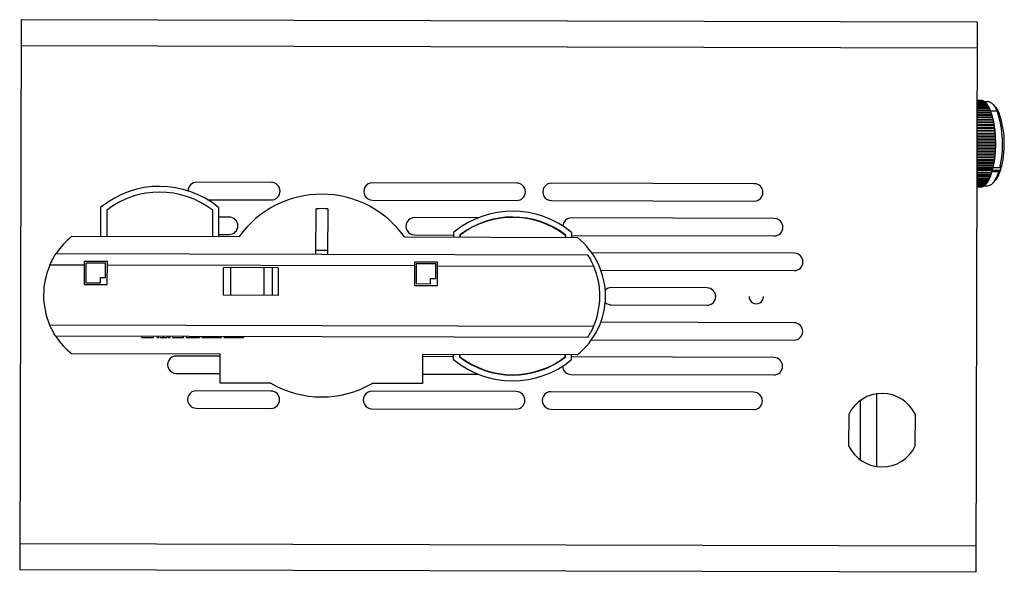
# Model space of a CAD drawing. Header units: millimetres. Extents: x 17 to 325, y -264 to -131.
# Tile 2 of 2: x 155 to 325, y -246 to -150. Entities that reach past the tile are written whole.
import ezdxf

# ---------------------------------------------------------------- set-up
doc = ezdxf.new("R2010")
doc.units = ezdxf.units.MM

msp = doc.modelspace()

# ---------------------------------------------------------------- linework, layer by layer
at = {"color": 7, "linetype": 'Continuous', "lineweight": 25}
for p, q in [((155.47, -150.14), (155.24, -245.14)), ((320.47, -150.54), (155.47, -150.14)), ((320.47, -150.54), (320.24, -245.54)), ((320.46, -155.04), (155.46, -154.64)), ((320.44, -164.09), (321.13, -164.1)), ((321.2, -164.1), (320.44, -164.1)), ((320.44, -164.11), (321.31, -164.11)), ((321.38, -164.13), (320.44, -164.13)), ((320.44, -164.16), (321.49, -164.16)), ((321.56, -164.19), (320.44, -164.19)), ((320.44, -164.25), (321.66, -164.25)), ((321.73, -164.3), (320.44, -164.29)), ((320.44, -164.37), (321.84, -164.37)), ((321.9, -164.43), (320.44, -164.43)), ((320.44, -164.53), (322, -164.53)), ((322.07, -164.6), (320.44, -164.6)), ((320.44, -164.72), (322.17, -164.72)), ((322.23, -164.81), (320.44, -164.81)), ((321.13, -164.1), (321.13, -164.1)), ((321.32, -164.13), (321.31, -164.11)), ((321.5, -164.19), (321.49, -164.16)), ((321.67, -164.3), (321.66, -164.25)), ((322.37, -164.3), (321.74, -164.3)), ((321.85, -164.43), (321.84, -164.37)), ((322.02, -164.6), (322, -164.53)), ((322.18, -164.81), (322.17, -164.72)), ((323.68, -165.27), (323.27, -164.8)), ((320.44, -164.94), (322.33, -164.95)), ((322.39, -165.05), (320.44, -165.04)), ((320.44, -165.2), (322.48, -165.21)), ((322.54, -165.32), (320.44, -165.31)), ((320.44, -165.49), (322.63, -165.49)), ((322.69, -165.62), (320.44, -165.61)), ((320.44, -165.81), (322.77, -165.81)), ((322.82, -165.95), (320.44, -165.94)), ((320.44, -166.15), (322.9, -166.16)), ((322.95, -166.3), (320.44, -166.3)), ((322.34, -165.05), (322.33, -164.95)), ((322.49, -165.32), (322.48, -165.21)), ((322.64, -165.62), (322.63, -165.49)), ((322.77, -165.95), (322.77, -165.81)), ((322.77, -165.87), (323.91, -165.87)), ((322.9, -166.3), (322.9, -166.16)), ((324.27, -166.27), (323.91, -165.87)), ((320.43, -166.52), (323.03, -166.53)), ((323.02, -166.68), (320.43, -166.67)), ((323.07, -166.69), (320.43, -166.68)), ((320.43, -166.92), (323.14, -166.93)), ((323.13, -167.07), (320.43, -167.07)), ((323.18, -167.09), (320.43, -167.09)), ((320.43, -167.34), (323.24, -167.35)), ((323.23, -167.49), (320.43, -167.48)), ((323.28, -167.52), (320.43, -167.51)), ((320.43, -167.78), (323.34, -167.79)), ((323.33, -167.93), (320.43, -167.92)), ((323.37, -167.97), (320.43, -167.96)), ((323.02, -166.68), (323.03, -166.53)), ((323.07, -166.69), (323.02, -166.68)), ((323.13, -167.07), (323.14, -166.93)), ((323.18, -167.09), (323.13, -167.07)), ((323.23, -167.49), (323.24, -167.35)), ((323.28, -167.52), (323.23, -167.49)), ((323.33, -167.93), (323.34, -167.79)), ((323.37, -167.97), (323.33, -167.93)), ((320.43, -168.24), (323.42, -168.24)), ((323.41, -168.38), (320.43, -168.38)), ((323.45, -168.43), (320.43, -168.42)), ((320.43, -168.71), (323.49, -168.72)), ((323.47, -168.85), (320.43, -168.85)), ((323.52, -168.91), (320.43, -168.9)), ((320.43, -169.2), (323.56, -169.2)), ((323.53, -169.34), (320.43, -169.33)), ((323.58, -169.4), (320.43, -169.4)), ((320.43, -169.7), (323.6, -169.7)), ((323.58, -169.83), (320.43, -169.82)), ((323.62, -169.91), (320.43, -169.9)), ((323.41, -168.38), (323.42, -168.24)), ((323.45, -168.43), (323.41, -168.38)), ((323.47, -168.85), (323.49, -168.72)), ((323.52, -168.91), (323.47, -168.85)), ((323.53, -169.34), (323.56, -169.2)), ((323.58, -169.4), (323.53, -169.34)), ((323.58, -169.83), (323.6, -169.7)), ((323.62, -169.91), (323.58, -169.83)), ((320.42, -170.72), (323.67, -170.73)), ((323.63, -170.84), (320.42, -170.83)), ((323.67, -170.93), (320.42, -170.93)), ((320.42, -171.24), (323.68, -171.24)), ((323.64, -171.35), (320.42, -171.34)), ((323.68, -171.45), (320.42, -171.45)), ((320.43, -170.2), (323.64, -170.21)), ((323.61, -170.33), (320.43, -170.32)), ((323.65, -170.42), (320.43, -170.41)), ((323.61, -170.33), (323.64, -170.21)), ((323.65, -170.42), (323.61, -170.33)), ((323.63, -170.84), (323.67, -170.73)), ((323.67, -170.93), (323.63, -170.84)), ((323.64, -171.35), (323.68, -171.24)), ((323.68, -171.45), (323.64, -171.35)), ((320.42, -171.76), (323.68, -171.76)), ((323.64, -171.86), (320.42, -171.86)), ((323.67, -171.97), (320.42, -171.97)), ((320.42, -172.28), (323.67, -172.28)), ((323.63, -172.38), (320.42, -172.37)), ((323.66, -172.49), (320.42, -172.48)), ((320.42, -172.79), (323.64, -172.8)), ((323.6, -172.88), (320.42, -172.88)), ((323.63, -173), (320.42, -173)), ((320.42, -173.3), (323.6, -173.31)), ((323.56, -173.38), (323.6, -173.31)), ((323.6, -172.88), (323.64, -172.8)), ((323.63, -173), (323.6, -172.88)), ((323.63, -172.38), (323.67, -172.28)), ((323.66, -172.49), (323.63, -172.38)), ((323.64, -171.86), (323.68, -171.76)), ((323.67, -171.97), (323.64, -171.86)), ((320.41, -174.77), (323.42, -174.77)), ((323.37, -174.82), (320.41, -174.81)), ((323.39, -174.96), (320.41, -174.95)), ((323.56, -173.38), (320.42, -173.38)), ((323.58, -173.51), (320.42, -173.5)), ((320.42, -173.8), (323.55, -173.81)), ((323.51, -173.88), (320.42, -173.87)), ((323.53, -174.01), (320.42, -174)), ((320.42, -174.29), (323.49, -174.3)), ((323.45, -174.36), (320.42, -174.35)), ((323.47, -174.49), (320.42, -174.48)), ((323.37, -174.82), (323.42, -174.77)), ((323.39, -174.96), (323.37, -174.82)), ((323.45, -174.36), (323.49, -174.3)), ((323.47, -174.49), (323.45, -174.36)), ((323.51, -173.88), (323.55, -173.81)), ((323.53, -174.01), (323.51, -173.88)), ((323.58, -173.51), (323.56, -173.38)), ((320.41, -175.23), (323.34, -175.24)), ((323.29, -175.27), (320.41, -175.27)), ((323.3, -175.42), (320.41, -175.41)), ((320.41, -175.67), (323.24, -175.68)), ((323.19, -175.7), (320.41, -175.7)), ((323.2, -175.85), (320.41, -175.84)), ((320.41, -175.86), (323.2, -175.86)), ((320.41, -176.13), (324.43, -176.14)), ((323.03, -176.49), (320.41, -176.48)), ((320.41, -176.49), (323.02, -176.5)), ((322.97, -176.51), (320.41, -176.5)), ((322.97, -176.65), (320.41, -176.65)), ((322.97, -176.36), (324.2, -176.37)), ((323.03, -176.49), (322.97, -176.36)), ((322.97, -176.51), (323.02, -176.5)), ((322.97, -176.65), (322.97, -176.51)), ((323.02, -176.5), (323.03, -176.49)), ((323.19, -175.7), (323.24, -175.68)), ((323.2, -175.85), (323.19, -175.7)), ((324.37, -175.74), (323.19, -175.74)), ((323.2, -175.86), (323.2, -175.85)), ((323.29, -175.27), (323.34, -175.24)), ((323.3, -175.42), (323.29, -175.27)), ((324.61, -175.51), (324.37, -175.74)), ((324.6, -175.51), (324.43, -176.14)), ((324.43, -176.14), (324.43, -176.15)), ((324.43, -176.15), (324.43, -176.15)), ((324.48, -175.94), (324.53, -176.06)), ((324.7, -175.43), (324.61, -175.51)), ((198.69, -178.24), (185.8, -178.21)), ((241.01, -178.35), (216.12, -178.29)), ((282.01, -178.45), (247.01, -178.36)), ((320.41, -176.87), (322.9, -176.88)), ((322.85, -177.02), (320.41, -177.01)), ((320.41, -177.22), (322.77, -177.23)), ((322.71, -177.36), (320.41, -177.35)), ((320.41, -177.54), (322.63, -177.55)), ((322.57, -177.67), (320.41, -177.67)), ((320.41, -177.84), (322.48, -177.84)), ((322.42, -177.95), (320.41, -177.95)), ((320.41, -178.1), (322.33, -178.1)), ((322.26, -178.2), (320.41, -178.2)), ((320.41, -178.33), (322.17, -178.34)), ((322.1, -178.42), (322.11, -178.34)), ((322.26, -178.2), (322.27, -178.1)), ((322.42, -177.95), (322.43, -177.84)), ((322.57, -177.67), (322.58, -177.55)), ((322.71, -177.36), (322.72, -177.23)), ((322.85, -177.02), (322.85, -176.88)), ((323.24, -178.3), (323.65, -177.84)), ((321.93, -178.6), (320.4, -178.6)), ((320.4, -178.69), (321.83, -178.7)), ((321.76, -178.75), (320.4, -178.75)), ((320.4, -178.82), (321.66, -178.82)), ((321.59, -178.87), (320.4, -178.86)), ((320.4, -178.92), (321.48, -178.92)), ((321.41, -178.95), (320.4, -178.94)), ((320.4, -178.97), (321.31, -178.98)), ((321.24, -178.99), (320.4, -178.99)), ((320.4, -178.99), (321.13, -179)), ((322.1, -178.42), (320.41, -178.41)), ((320.41, -178.53), (322, -178.53)), ((321.24, -178.99), (321.24, -178.98)), ((321.41, -178.95), (321.42, -178.92)), ((321.59, -178.87), (321.6, -178.82)), ((321.7, -178.8), (322.33, -178.8)), ((321.76, -178.75), (321.77, -178.7)), ((321.93, -178.6), (321.94, -178.53)), ((187.66, -181.21), (198.68, -181.24)), ((216.12, -181.29), (241.01, -181.35)), ((247.01, -181.36), (282.01, -181.45)), ((169.26, -187.52), (169.27, -182.52)), ((170.27, -183), (170.26, -187.52)), ((188.56, -187.57), (188.57, -183.05)), ((189.57, -182.57), (189.56, -187.57)), ((206.37, -190.61), (206.39, -182.79)), ((208.39, -182.8), (208.37, -190.62)), ((191.39, -184.22), (189.57, -184.22)), ((234.42, -184.33), (223.39, -184.3)), ((285.46, -184.46), (250.46, -184.37)), ((230.18, -187.67), (230.18, -186.82)), ((250.48, -186.87), (250.48, -187.72)), ((164.26, -187.51), (193.13, -187.58)), ((189.56, -187.22), (191.38, -187.22)), ((221.64, -187.65), (251.48, -187.72)), ((223.38, -187.3), (230.18, -187.32)), ((231.18, -187.3), (231.18, -187.67)), ((231.23, -187.33), (231.23, -187.67)), ((249.43, -187.72), (249.43, -187.37)), ((249.48, -187.72), (249.48, -187.35)), ((250.48, -187.37), (285.45, -187.46)), ((208.38, -189.97), (206.38, -189.96)), ((161.52, -190.5), (253.23, -190.73)), ((166.37, -191.86), (166.36, -195.86)), ((170.37, -191.87), (166.37, -191.86)), ((170.36, -195.87), (170.37, -191.87)), ((223.37, -192), (223.36, -196)), ((227.37, -192.01), (223.37, -192)), ((288.91, -190.46), (253.97, -190.38)), ((166.37, -192.51), (160.43, -192.5)), ((166.67, -192.16), (166.66, -195.56)), ((170.07, -192.17), (166.67, -192.16)), ((170.06, -194.67), (170.07, -192.17)), ((223.37, -192.65), (170.37, -192.52)), ((190.41, -197.72), (190.43, -192.92)), ((199.85, -192.95), (190.43, -192.92)), ((191.61, -192.92), (191.6, -197.72)), ((197.41, -197.74), (197.42, -192.94)), ((198.82, -192.94), (198.81, -197.74)), ((199.85, -192.95), (199.84, -197.75)), ((223.67, -192.3), (223.66, -195.7)), ((227.07, -192.31), (223.67, -192.3)), ((227.06, -194.81), (227.07, -192.31)), ((227.36, -196.01), (227.37, -192.01)), ((254.31, -192.73), (227.37, -192.66)), ((255.54, -193.38), (288.9, -193.46)), ((169.16, -194.67), (170.06, -194.67)), ((169.16, -195.57), (169.16, -194.67)), ((226.16, -194.81), (227.06, -194.81)), ((226.16, -195.71), (226.16, -194.81)), ((166.36, -195.86), (170.36, -195.87)), ((166.66, -195.56), (169.16, -195.57)), ((223.36, -196), (227.36, -196.01)), ((223.66, -195.7), (226.16, -195.71)), ((273.86, -196.43), (257.36, -196.39)), ((199.84, -197.75), (190.41, -197.72)), ((257.35, -199.39), (273.85, -199.43)), ((160.41, -202.8), (254.28, -203.03)), ((288.88, -202.46), (255.51, -202.38)), ((253.2, -205.03), (161.48, -204.8)), ((176.33, -204.99), (176.33, -204.84)), ((176.33, -204.99), (178.31, -204.99)), ((178.31, -204.99), (178.31, -204.84)), ((178.94, -204.99), (178.94, -204.84)), ((178.94, -204.99), (179.25, -204.99)), ((179.25, -204.99), (179.25, -204.84)), ((179.27, -204.99), (179.27, -204.84)), ((180.08, -205), (180.08, -204.85)), ((180.83, -205), (180.83, -204.85)), ((180.87, -205), (180.87, -204.85)), ((180.87, -205), (181.18, -205)), ((181.18, -205), (181.18, -204.85)), ((181.67, -205), (181.67, -204.85)), ((181.67, -205), (183.51, -205)), ((183.51, -205), (183.51, -204.85)), ((184.05, -205.01), (184.05, -204.86)), ((184.05, -205.01), (184.75, -205.01)), ((184.75, -205.01), (184.75, -204.86)), ((185.55, -205.01), (185.55, -204.86)), ((186.25, -205.01), (186.25, -204.86)), ((186.3, -205.01), (186.3, -204.86)), ((186.74, -205.01), (186.74, -204.86)), ((186.74, -205.01), (190.07, -205.02)), ((188.4, -205.02), (188.41, -204.87)), ((188.45, -205.02), (188.45, -204.87)), ((190.07, -205.02), (190.07, -204.87)), ((190.51, -205.02), (190.51, -204.87)), ((192.4, -205.03), (192.4, -204.88)), ((193.92, -205.03), (193.92, -204.88)), ((253.93, -205.38), (288.87, -205.46)), ((189.83, -207.87), (164.21, -207.81)), ((189.83, -208.22), (182.26, -208.2)), ((189.82, -212.87), (189.83, -207.87)), ((224.82, -212.96), (224.83, -207.96)), ((251.43, -208.02), (224.83, -207.96)), ((230.13, -208.32), (224.83, -208.31)), ((230.12, -208.82), (230.13, -207.97)), ((231.13, -207.97), (231.13, -208.34)), ((231.18, -207.97), (231.18, -208.32)), ((249.38, -208.36), (249.38, -208.02)), ((249.43, -208.39), (249.43, -208.02)), ((250.43, -208.02), (250.42, -208.87)), ((285.4, -208.46), (250.43, -208.37)), ((182.25, -211.2), (189.82, -211.22)), ((224.82, -211.31), (234.36, -211.33)), ((250.4, -211.37), (285.4, -211.46)), ((198.56, -212.89), (189.82, -212.87)), ((224.82, -212.96), (216.08, -212.94)), ((198.6, -214.24), (185.71, -214.21)), ((240.92, -214.35), (216.03, -214.29)), ((281.92, -214.45), (246.92, -214.36)), ((303.12, -214.72), (303.08, -227.28)), ((185.7, -217.21), (198.59, -217.24)), ((216.03, -217.29), (240.92, -217.35)), ((246.92, -217.36), (281.92, -217.45)), ((300.29, -215.88), (300.27, -226.1)), ((298.31, -218.29), (298.29, -223.68)), ((309.79, -223.71), (309.81, -218.32)), ((320.25, -241.04), (155.25, -240.64)), ((320.24, -245.54), (155.24, -245.14))]:
    msp.add_line(p, q, dxfattribs=at)
at = {"color": 7, "linetype": 'Continuous', "lineweight": 25, "flags": 128}
for points in [[(323.91, -165.87), (323.5, -165.1), (323.05, -164.58), (322.57, -164.32), (322.37, -164.3)], [(323.68, -165.27), (323.87, -165.51), (324.27, -166.27)], [(322.33, -178.8), (322.55, -178.77), (323.01, -178.53), (323.45, -178.03), (323.85, -177.3), (324.2, -176.37)], [(324.2, -176.37), (324.33, -176.25), (324.43, -176.15)], [(324.43, -176.15), (324.49, -176.1), (324.53, -176.06)]]:
    msp.add_lwpolyline(points, dxfattribs=at)
at = {"color": 7, "linetype": 'Continuous', "lineweight": 25}
for centre, radius, start, end in [((321.15, -164.99), 0.89, 79.3172, 86.2174), ((321.12, -165.09), 0.999, 68.4097, 74.7987), ((321.03, -165.29), 1.22, 58.7509, 64.3581), ((320.85, -165.57), 1.55, 50.5092, 55.2717), ((320.54, -165.93), 2.03, 43.5996, 47.5868), ((320.08, -166.35), 2.65, 37.8274, 41.1604), ((319.45, -166.82), 3.44, 32.9809, 35.7843), ((318.64, -167.32), 4.39, 28.8716, 31.2541), ((317.66, -167.85), 5.5, 25.345, 27.3948), ((316.52, -168.37), 6.76, 22.2795, 24.0659), ((315.23, -168.89), 8.14, 19.58, 21.1571), ((313.82, -169.38), 9.64, 17.1728, 18.5826), ((307.15, -171.6), 17.71, 346.4674, 18.8561), ((308.67, -171.6), 16.49, 346.5477, 18.856), ((312.32, -169.83), 11.2, 15, 16.2755), ((310.78, -170.23), 12.79, 13.0161, 14.1833), ((309.24, -170.57), 14.37, 11.1847, 12.2645), ((307.73, -170.86), 15.9, 9.4761, 10.4855), ((306.32, -171.09), 17.34, 7.8661, 8.8192), ((305.04, -171.26), 18.63, 6.3343, 7.2428), ((303.94, -171.38), 19.74, 4.8631, 5.7372), ((303.05, -171.45), 20.63, 3.4373, 4.286), ((302.4, -171.49), 21.28, 2.0432, 2.8745), ((302.01, -171.5), 21.67, 0.6682, 1.4895), ((301.9, -171.5), 21.78, 359.3001, 0.1186), ((303.22, -171.57), 20.46, 355.1185, 355.9719), ((302.52, -171.52), 21.16, 356.5374, 357.3718), ((302.07, -171.5), 21.61, 357.9271, 358.75), ((308.05, -172.22), 15.58, 348.854, 349.8775), ((306.62, -171.98), 17.03, 350.5429, 351.5071), ((305.31, -171.79), 18.36, 352.1371, 353.0544), ((304.16, -171.65), 19.51, 353.6567, 354.5375), ((314.13, -173.79), 9.3, 340.5978, 342.041), ((309.57, -172.53), 14.03, 347.047, 348.1443), ((319.94, -174.89), 4.74, 321.4953, 345.7424), ((185.79, -179.71), 1.5, 89.8586, 178.9427), ((198.68, -179.74), 1.5, 269.8586, 89.8586), ((216.12, -179.79), 1.5, 89.8586, 269.8586), ((241.01, -179.85), 1.5, 269.8586, 89.8586), ((247.01, -179.86), 1.5, 89.8586, 269.8586), ((319.57, -176.37), 3.25, 322.8388, 325.7477), ((318.81, -175.87), 4.17, 327.5375, 330.0036), ((317.87, -175.34), 5.24, 331.53, 333.6458), ((316.77, -174.81), 6.47, 334.9642, 336.803), ((315.51, -174.29), 7.83, 337.9566, 339.5754), ((179.39, -194.91), 16, 50.485, 129.2322), ((179.39, -194.91), 15, 52.2691, 127.4481), ((282.01, -179.95), 1.5, 269.8586, 89.8586), ((321.11, -178.12), 0.88, 270.9443, 277.8994), ((321.1, -178.03), 0.967, 282.4903, 289.0217), ((321.03, -177.85), 1.16, 293.1895, 298.9789), ((320.87, -177.59), 1.47, 302.5849, 307.5289), ((320.59, -177.24), 1.91, 310.5677, 314.7145), ((320.16, -176.83), 2.5, 317.2517, 320.7165), ((207.36, -197.76), 17.5, 35.3091, 144.4081), ((207.36, -197.76), 15, 86.036, 93.6812), ((240.3, -199.21), 16, 50.485, 129.2322), ((191.39, -185.72), 1.5, 269.8586, 89.8586), ((223.39, -185.8), 1.5, 89.8586, 269.8586), ((240.3, -199.21), 15, 52.2691, 127.4481), ((240.3, -199.21), 14.95, 52.3633, 127.3538), ((250.46, -185.87), 1.5, 89.8586, 175.8818), ((285.46, -185.96), 1.5, 269.8586, 89.8586), ((172.36, -197.68), 13, 128.5275, 146.4916), ((243.33, -197.85), 13, 308.5275, 51.1897), ((288.91, -191.96), 1.5, 269.8586, 89.8586), ((172.36, -197.68), 13, 156.5206, 203.1966), ((242.36, -197.85), 13, 336.5206, 23.1966), ((257.36, -197.89), 1.5, 89.8586, 135.4046), ((273.86, -197.93), 1.5, 269.8586, 89.8586), ((282.36, -197.95), 1.25, 179.8586, 359.8586), ((257.36, -197.89), 1.5, 224.3126, 269.8586), ((288.88, -203.96), 1.5, 269.8586, 89.8586), ((172.36, -197.68), 13, 213.2256, 231.1897), ((182.26, -209.7), 1.5, 89.8586, 269.8586), ((240.31, -196.48), 16, 230.485, 309.2322), ((240.31, -196.48), 15, 232.2691, 307.4481), ((240.31, -196.48), 14.95, 232.3633, 307.3538), ((285.4, -209.96), 1.5, 269.8586, 89.8586), ((250.4, -209.87), 1.5, 183.8354, 269.8586), ((207.36, -197.76), 17.5, 239.823, 299.8942), ((185.71, -215.71), 1.5, 89.8586, 269.8586), ((198.6, -215.74), 1.5, 269.8586, 89.8586), ((216.03, -215.79), 1.5, 89.8586, 269.8586), ((240.92, -215.85), 1.5, 269.8586, 89.8586), ((246.92, -215.86), 1.5, 89.8586, 269.8586), ((281.92, -215.95), 1.5, 269.8586, 89.8586), ((304.05, -221), 6.35, 24.9663, 154.7509), ((304.05, -221), 6.35, 204.9663, 334.7509)]:
    msp.add_arc(centre, radius, start, end, dxfattribs=at)
for points, knots in [([(160.43, -192.5), (160.61, -192.11), (160.93, -191.44), (161.34, -190.78), (161.52, -190.5)], [0, 0, 0, 0, 0.565117, 1, 1, 1, 1]), ([(253.23, -190.73), (253.46, -191.09), (253.86, -191.75), (254.17, -192.43), (254.31, -192.73)], [0, 0, 0, 0, 0.554965, 1, 1, 1, 1]), ([(161.48, -204.8), (161.26, -204.44), (160.85, -203.78), (160.54, -203.1), (160.41, -202.8)], [0, 0, 0, 0, 0.554965, 1, 1, 1, 1]), ([(254.28, -203.03), (254.1, -203.41), (253.79, -204.09), (253.38, -204.74), (253.2, -205.03)], [0, 0, 0, 0, 0.565117, 1, 1, 1, 1]), ([(179.43, -204.99), (179.48, -204.99), (179.65, -205), (179.9, -205), (180.08, -205)], [0, 0, 0, 0, 0.313372, 1, 1, 1, 1]), ([(180.08, -205), (180.17, -205), (180.36, -205), (180.56, -205), (180.64, -205), (180.65, -205)], [0, 0, 0, 0, 0.440017, 0.879724, 1, 1, 1, 1]), ([(184.75, -205.01), (184.9, -205.01), (185.17, -205.01), (185.43, -205.01), (185.55, -205.01)], [0, 0, 0, 0, 0.5602397, 1, 1, 1, 1]), ([(185.55, -205.01), (185.66, -205.01), (185.88, -205.01), (186.11, -205.01), (186.23, -205.01), (186.25, -205.01), (186.25, -205.01)], [0, 0, 0, 0, 0.2797971, 0.5594998, 0.7796265, 1, 1, 1, 1]), ([(190.51, -205.02), (190.55, -205.02), (190.61, -205.02), (191.13, -205.02), (191.75, -205.03), (192.18, -205.03), (192.4, -205.03)], [0, 0, 0, 0, 0.279512, 0.55908, 0.779374, 1, 1, 1, 1]), ([(192.4, -205.03), (192.73, -205.03), (193.33, -205.03), (193.74, -205.03), (193.92, -205.03)], [0, 0, 0, 0, 0.5595165, 1, 1, 1, 1])]:
    msp.add_open_spline(points, degree=3, knots=knots, dxfattribs=at)

doc.saveas('drawing.dxf')
